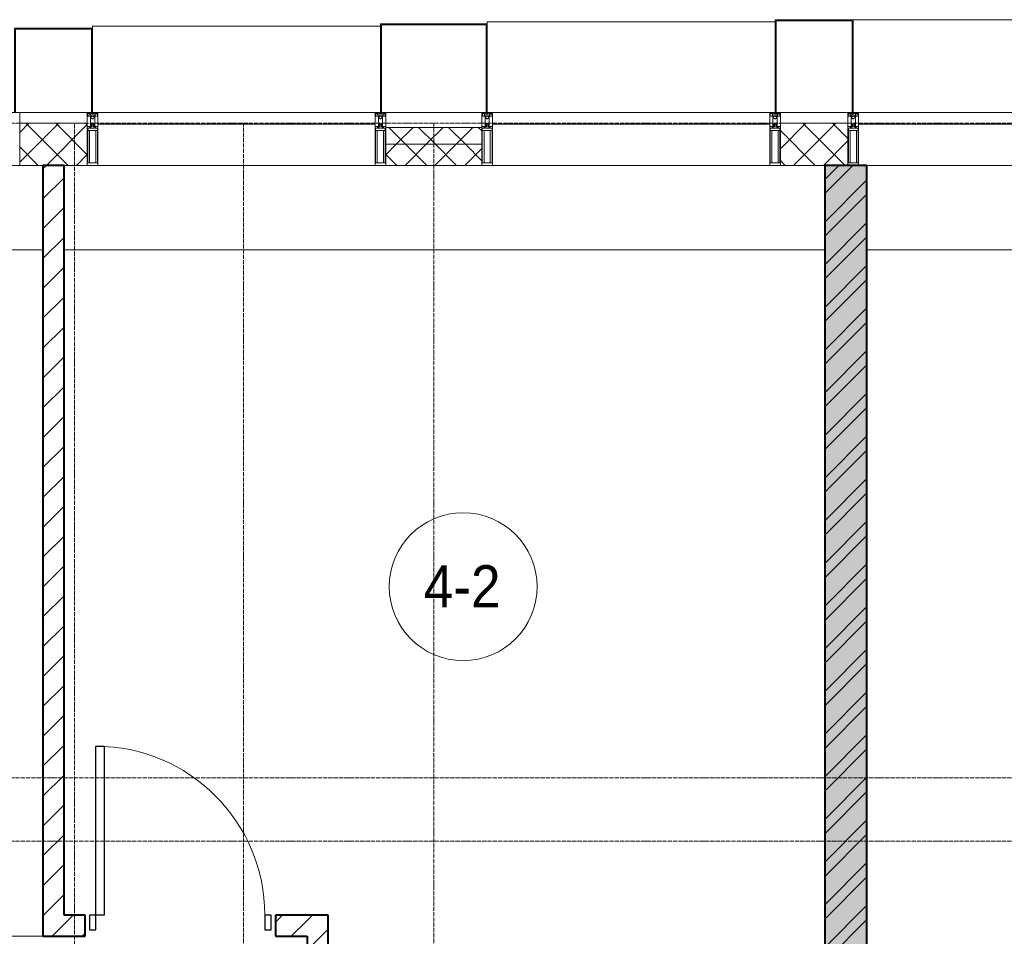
# Model space of a CAD drawing. Header units: millimetres. Extents: x 104173 to 188470, y 7718 to 222239.
# Tile 37 of 50: x 123990 to 128650, y 29250 to 33590. Entities that reach past the tile are written whole.
import ezdxf

# ---------------------------------------------------------------- set-up
doc = ezdxf.new("R2010")
doc.units = ezdxf.units.MM
doc.linetypes.add('ADSK_Линия сетки', pattern=[25, 20, -2.5, 0, -2.5])
doc.linetypes.add('Линия сетки', pattern=[25, 20, -2.5, 0, -2.5])
for name, color, linetype, lineweight in [('Двери', 7, 'Continuous', 18), ('Импосты витража', 7, 'Continuous', 18), ('Колонны', 7, 'Continuous', 18), ('Марки помещений', 7, 'Continuous', 20), ('Оси', 7, 'Continuous', 9), ('Панели витража', 7, 'Continuous', 18), ('Перекрытия', 7, 'Continuous', 18), ('Стены', 7, 'Continuous', 18), ('Стены разрез', 7, 'Continuous', 40), ('Стены штриховка', 7, 'Continuous', 40), ('Элементы узлов', 7, 'Continuous', 18)]:
    doc.layers.add(name, color=color, linetype=linetype, lineweight=lineweight)
doc.styles.add('Arial_2', font='arial.ttf', dxfattribs={"width": 0.9, "height": 200})
pattern_1 = [(45, (0, 0), (-70.71068, 70.71068), [])]
pattern_2 = [(45, (0, 0), (-70.71068, 70.71068), []), (135, (0, 0), (-70.71068, -70.71068), [])]

# ---------------------------------------------------------------- blocks, each defined once
blk = doc.blocks.new('A_DOR_Door - Вн_3_Одинарная_900x2100-3010585-МКСС_К4_L22_74_700_')
at = {"layer": 'Двери', "color": 253, "lineweight": 30, "true_color": 0xaaaaaa}
for p, q in [((-400, 50), (-400, 850)), ((-400, 850), (-360, 850)), ((-400, 50), (-400, 850)), ((-360, 850), (-360, 50)), ((-430, 50), (-430, -20)), ((-400, 50), (-430, 50)), ((-360, 50), (-400, 50)), ((-400, -20), (-400, 50)), ((430, 50), (400, 50)), ((400, 50), (400, -20)), ((430, -20), (430, 50)), ((-430, -20), (-400, -20)), ((400, -20), (430, -20))]:
    blk.add_line(p, q, dxfattribs=at)
at = {"layer": 'Двери', "color": 254, "lineweight": 9, "true_color": 0xd4d4d4}
blk.add_arc((-400, 50), 800, 360, 90, dxfattribs=at)
blk = doc.blocks.new('135_SLK_K4_AR_rvt-1-МКСС_К4_L22_74_700_')
at = {"layer": 'Стены разрез', "lineweight": 9, "true_color": 0xaaaaaa}
h = blk.add_hatch(dxfattribs=at)
h.set_pattern_fill('FP_3', color=253, style=0, pattern_type=2)
h.set_pattern_definition(pattern_1)
h.paths.add_polyline_path([(124200, 29350), (124200, 32900), (124100, 32900), (124100, 29350)])
h = blk.add_hatch(dxfattribs=at)
h.set_pattern_fill('FP_1', color=253, style=0, pattern_type=2)
h.set_pattern_definition([(50, (0, 0), (218.62117, -19.1268), [22.86, -251.46]), (355, (0, 0), (-42.29187, 229.2684), [18.288, -201.168]), (100.451, (18.22, -1.6), (176.33107, 210.13963), [19.428, -213.708]), (46.184, (0, 60.96), (325.29495, -50.45164), [34.29, -377.19]), (96.636, (27.1, 56.76), (284.883, 296.91266), [29.142, -320.562]), (351.184, (0, 60.96), (284.8858, 296.9107), [27.432, -301.752]), (21, (30.48, 45.72), (181.93753, -122.71832), [22.86, -251.46]), (326, (30.48, 45.72), (74.16223, 221.0262), [18.288, -201.168]), (71.451, (45.64, 35.5), (256.10035, 98.30526), [19.428, -213.708]), (37.5, (0, 0), (3.70639, 101.465895), [3.353, -195.377, 3.353, -200.863, -201.93]), (37.5, (0, 0), (3.70639, 101.465895), [-402.946, 3.353, -198.577]), (7.5, (0, 0), (80.18358, 120.21653), [3.353, -113.081, 3.353, -190.805, -76.962]), (7.5, (0, 0), (80.18358, 120.21653), [-310.591, 3.353, -73.609]), (327.5, (-67.97, 0), (162.708646, -6.87497), [3.353, -72.847, 3.353, -234.391, -315.468]), (327.5, (-67.97, 0), (162.708646, -6.87497), [-313.944, 3.353, -312.115]), (317.5, (-98.45, 0), (177.75468, 30.51183), [3.353, -95.707, 3.353, -154.534, -224.028]), (317.5, (-98.45, 0), (177.75468, 30.51183), [-256.946, 3.353, -220.675])])
h.paths.add_polyline_path([(128000, 26300), (128000, 32900), (127800, 32900), (127800, 26300), (127941.4, 26300)])
h = blk.add_hatch(dxfattribs=at)
h.set_pattern_fill('FP_2', color=253, style=0, pattern_type=2)
h.set_pattern_definition([(45, (0, 0), (-101.02788, 101.02788), []), (45, (67.35, 0), (-101.02788, 101.02788), [])])
h.paths.add_polyline_path([(128000, 26300), (128000, 32900), (127800, 32900), (127800, 26300), (127941.4, 26300)])
h = blk.add_hatch(dxfattribs=at)
h.set_pattern_fill('FP_3', color=253, style=0, pattern_type=2)
h.set_pattern_definition(pattern_1)
h.paths.add_polyline_path([(125350, 29250), (125350, 29350), (125200, 29350), (125200, 29250)])
h.paths.add_polyline_path([(124300, 29250), (124300, 29350), (124100, 29350), (124100, 29250)])
h = blk.add_hatch(dxfattribs=at)
h.set_pattern_fill('FP_3', color=253, style=0, pattern_type=2)
h.set_pattern_definition(pattern_1)
h.paths.add_polyline_path([(125350, 28750), (125450, 28750), (125450, 29350), (125350, 29350), (125350, 28935.3)])
at = {"layer": 'Перекрытия', "color": 253, "true_color": 0xaaaaaa}
for p, q in [((124100, 32500), (120650, 32500)), ((127800, 32500), (124200, 32500)), ((131150, 32500), (128000, 32500))]:
    blk.add_line(p, q, dxfattribs=at)
at = {"layer": 'Стены', "color": 253, "true_color": 0xaaaaaa}
blk.add_line((120650, 29250.4), (124100, 29250.4), dxfattribs=at)
at = {"layer": 'Стены разрез', "color": 253, "true_color": 0xaaaaaa}
for p, q in [((124200, 32900), (124100, 32900)), ((124100, 32900), (124100, 29350)), ((124200, 29350), (124200, 32900)), ((127800, 32900), (127800, 26300)), ((128000, 32900), (127800, 32900)), ((128000, 26300), (128000, 32900)), ((124100, 29350), (124100, 29250)), ((124300, 29350), (124200, 29350)), ((124300, 29250), (124300, 29350)), ((125350, 29350), (125200, 29350)), ((125200, 29350), (125200, 29250)), ((125450, 29350), (125350, 29350)), ((125450, 28750), (125450, 29350)), ((124100, 29250), (124300, 29250)), ((125200, 29250), (125350, 29250)), ((125350, 29250), (125350, 28750))]:
    blk.add_line(p, q, dxfattribs=at)
at = {"layer": 'Двери', "color": 253, "lineweight": 18, "true_color": 0xaaaaaa}
blk.add_blockref('A_DOR_Door - Вн_3_Одинарная_900x2100-3010585-МКСС_К4_L22_74_700_', (124750, 29300), dxfattribs=at)
blk = doc.blocks.new('System Panel - A_PAN_Glass-7513417-МКСС_К4_L22_74_700_')
at = {"layer": 'Панели витража', "color": 253, "lineweight": 5, "true_color": 0xaaaaaa}
for p, q in [((656.25, 0), (-656.25, 0)), ((-656.25, 0), (-656.25, -55)), ((656.25, -55), (656.25, 0)), ((-656.25, -55), (656.25, -55))]:
    blk.add_line(p, q, dxfattribs=at)
blk = doc.blocks.new('Rectangular Mullion - R_StandardFrame_50Wx250H-V46-МКСС_К4_L22_74_700_')
at = {"layer": 'Импосты витража', "color": 253, "lineweight": 5, "true_color": 0xaaaaaa}
blk.add_line((129272.5, 32900), (128000, 32900), dxfattribs=at)
blk = doc.blocks.new('Rectangular Mullion - R_StandardFrame_50Wx250H-5816490-МКСС_К4_L22_74_700_')
at = {"layer": 'Импосты витража', "color": 253, "lineweight": 5, "true_color": 0xaaaaaa}
blk.add_line((134740, 32900), (133427.5, 32900), dxfattribs=at)
blk = doc.blocks.new('Rectangular Mullion - 50Wx250H-2623690-МКСС_К4_L22_74_700_')
at = {"layer": 'Элементы узлов', "color": 253, "lineweight": 5, "true_color": 0xaaaaaa}
for p, q in [((-25, 65.2), (-25, 250)), ((-25, 250), (0, 250)), ((-23, 237.3), (0, 237.3)), ((-23, 237.3), (-23, 73.6)), ((-14.9, 84), (-14.9, 237.3)), ((25, 250), (0, 250)), ((23, 237.3), (0, 237.3)), ((14.9, 84), (14.9, 237.3)), ((23, 237.3), (23, 73.6)), ((25, 65.2), (25, 250)), ((-14, 65.2), (-25, 65.2)), ((0, 84), (-23, 84)), ((-0.5, 73.6), (-23, 73.6)), ((-14, 71.3), (-14, 65.2)), ((-10, 71.3), (-14, 71.3)), ((-10, 53), (-10, 71.3)), ((-8.7, 53), (-10, 53)), ((-10, 53), (-10, 17)), ((-8.7, 53), (-7, 54.7)), ((-7, 65.2), (-5.9, 67.3)), ((-7, 65.2), (-7, 54.7)), ((-4.1, 67.3), (-5.9, 67.3)), ((-4.1, 67.3), (-2.9, 65.1)), ((-2.9, 65.1), (-2.9, 54.6)), ((-1.3, 53), (-2.9, 54.6)), ((0, 53), (-1.3, 53)), ((0, 84), (23, 84)), ((0, 53), (1.3, 53)), ((0.5, 73.6), (23, 73.6)), ((1.3, 53), (2.9, 54.6)), ((4.1, 67.3), (2.9, 65.1)), ((2.9, 65.1), (2.9, 54.6)), ((4.1, 67.3), (5.9, 67.3)), ((7, 65.2), (5.9, 67.3)), ((7, 65.2), (7, 54.7)), ((8.7, 53), (7, 54.7)), ((8.7, 53), (10, 53)), ((10, 71.3), (14, 71.3)), ((10, 53), (10, 71.3)), ((10, 53), (10, 17)), ((14, 71.3), (14, 65.2)), ((14, 65.2), (25, 65.2)), ((-23.8, 14.6), (-25, 14.2)), ((-25, 0), (-25, 14.2)), ((-22.3, 17), (-23.8, 17)), ((-23.8, 17), (-23.8, 14.6)), ((-22.5, 10.6), (-23.8, 14.6)), ((-22.5, 10.6), (-23.7, 9.9)), ((-23.7, 1.3), (-23.7, 9.9)), ((-23.7, 1.3), (-11.8, 1.3)), ((-23.2, 10.2), (-22.5, 8)), ((-22.5, 8), (-22.5, 4.5)), ((-21.3, 4.5), (-22.5, 4.5)), ((-22.3, 17), (-22.3, 16)), ((-22.3, 16), (-21.3, 16)), ((-19, 17.6), (-21.3, 16)), ((-21.3, 4.5), (-21.3, 6.5)), ((-21.3, 6.5), (-14.2, 6.5)), ((-18.4, 16.6), (-19, 17.6)), ((-7.4, 16.6), (-18.4, 16.6)), ((-14.2, 6.5), (-14.2, 4.5)), ((-13.2, 4.5), (-14.2, 4.5)), ((-13.2, 4.5), (-12.2, 7.2)), ((-12.7, 7.6), (-11.3, 11.4)), ((-12.7, 7.6), (-11.8, 6.9)), ((-12.2, 9), (-12.2, 14.8)), ((-12.2, 14.8), (0, 14.8)), ((-11.8, 1.3), (-11.8, 6.9)), ((-10.5, 11.2), (-11.3, 11.4)), ((-10.5, 1.5), (-10.5, 11.2)), ((-4.8, 1.5), (-10.5, 1.5)), ((-10, 17), (-7.5, 17)), ((-8.5, 23), (-1.5, 30)), ((-8.5, 18.5), (-8.5, 23)), ((-7.5, 18.5), (-8.5, 18.5)), ((-7.5, 17), (-7.5, 18.5)), ((-7.4, 18), (-7.4, 16.6)), ((-2.6, 18), (-7.4, 18)), ((0, 8), (-4.8, 8)), ((-4.8, 1.5), (-4.8, 8)), ((-2.6, 18), (-2.6, 16.8)), ((-2.6, 16.8), (0, 16.8)), ((-1.5, 30), (0, 30)), ((1.5, 30), (0, 30)), ((2.6, 16.8), (0, 16.8)), ((0, 14.8), (0, 16.8)), ((0, 14.8), (0, 16.8)), ((12.2, 14.8), (0, 14.8)), ((0, 0), (0, 8)), ((0, 8), (4.8, 8)), ((0, 0), (0, 8)), ((8.5, 23), (1.5, 30)), ((2.6, 18), (2.6, 16.8)), ((2.6, 18), (7.4, 18)), ((4.8, 1.5), (4.8, 8)), ((4.8, 1.5), (10.5, 1.5)), ((7.4, 18), (7.4, 16.6)), ((7.4, 16.6), (18.4, 16.6)), ((7.5, 18.5), (8.5, 18.5)), ((7.5, 17), (7.5, 18.5)), ((10, 17), (7.5, 17)), ((8.5, 18.5), (8.5, 23)), ((10.5, 11.2), (11.3, 11.4)), ((10.5, 1.5), (10.5, 11.2)), ((12.7, 7.6), (11.3, 11.4)), ((12.7, 7.6), (11.8, 6.9)), ((11.8, 1.3), (11.8, 6.9)), ((23.7, 1.3), (11.8, 1.3)), ((12.2, 9), (12.2, 14.8)), ((13.2, 4.5), (12.2, 7.2)), ((13.2, 4.5), (14.2, 4.5)), ((21.3, 6.5), (14.2, 6.5)), ((14.2, 6.5), (14.2, 4.5)), ((18.4, 16.6), (19, 17.6)), ((19, 17.6), (21.3, 16)), ((22.3, 16), (21.3, 16)), ((21.3, 4.5), (21.3, 6.5)), ((21.3, 4.5), (22.5, 4.5)), ((22.3, 17), (22.3, 16)), ((22.3, 17), (23.8, 17)), ((22.5, 10.6), (23.8, 14.6)), ((22.5, 10.6), (23.7, 9.9)), ((23.2, 10.2), (22.5, 8)), ((22.5, 8), (22.5, 4.5)), ((23.7, 1.3), (23.7, 9.9)), ((23.8, 17), (23.8, 14.6)), ((23.8, 14.6), (25, 14.2)), ((25, 0), (25, 14.2)), ((-25, 0), (0, 0)), ((25, 0), (0, 0))]:
    blk.add_line(p, q, dxfattribs=at)
for centre, start, end in [((-0.5, 73.1), 360, 90), ((0.5, 73.1), 90, 180)]:
    blk.add_arc(centre, 0.5, start, end, dxfattribs=at)
blk = doc.blocks.new('Rectangular Mullion - R_StandardFrame_50Wx250H-V45-МКСС_К4_L22_74_700_')
at = {"layer": 'Импосты витража', "color": 253, "lineweight": 5, "true_color": 0xaaaaaa}
for p, q in [((-25, 0), (-25, 250)), ((-25, 250), (25, 250)), ((25, 250), (25, 0)), ((0, 0), (-25, 0)), ((25, 0), (5, 0))]:
    blk.add_line(p, q, dxfattribs=at)
blk = doc.blocks.new('Rectangular Mullion - R_StandardFrame_50Wx250H-V44-МКСС_К4_L22_74_700_')
at = {"layer": 'Импосты витража', "color": 253, "lineweight": 5, "true_color": 0xaaaaaa}
for p, q in [((-25, 0), (-25, 250)), ((-25, 250), (25, 250)), ((25, 250), (25, 0)), ((-5, 0), (-25, 0)), ((25, 0), (0, 0))]:
    blk.add_line(p, q, dxfattribs=at)
blk = doc.blocks.new('A_SLK_PAN_Type1 - Прямой тип панели-6538374-МКСС_К4_L22_74_700_')
at = {"layer": 'Колонны', "lineweight": 5}
for p, q in [((-247.5, 0), (-252.5, 0)), ((-252.5, 0), (-252.5, -420)), ((-247.5, -415), (-247.5, 0)), ((227.5, 0), (-227.5, 0)), ((247.5, 0), (247.5, -415)), ((252.5, 0), (247.5, 0)), ((252.5, -420), (252.5, 0)), ((247.5, -415), (-247.5, -415)), ((-252.5, -420), (252.5, -420))]:
    blk.add_line(p, q, dxfattribs=at)
blk = doc.blocks.new('A_SLK_PAN_Type1 - Прямой тип панели-6538375-МКСС_К4_L22_74_700_')
at = {"layer": 'Колонны', "lineweight": 5}
for p, q in [((-180, 0), (-185, 0)), ((-185, 0), (-185, -440)), ((-180, -435), (-180, 0)), ((160, 0), (-160, 0)), ((180, 0), (180, -435)), ((185, 0), (180, 0)), ((185, -440), (185, 0)), ((-185, -440), (185, -440)), ((180, -435), (-180, -435))]:
    blk.add_line(p, q, dxfattribs=at)
blk = doc.blocks.new('A_SLK_PAN_Type1 - Прямой тип панели-6538377-МКСС_К4_L22_74_700_')
at = {"layer": 'Колонны', "lineweight": 5}
for p, q in [((-180, 0), (-185, 0)), ((-185, 0), (-185, -400)), ((-180, -395), (-180, 0)), ((160, 0), (-160, 0)), ((180, 0), (180, -395)), ((185, 0), (180, 0)), ((185, -400), (185, 0)), ((-185, -400), (185, -400)), ((180, -395), (-180, -395))]:
    blk.add_line(p, q, dxfattribs=at)
blk = doc.blocks.new('A_OGR_PAN_Отлив - A_OGR_PAN_Отлив-6265599-МКСС_К4_L22_74_700_')
at = {"layer": 'Колонны', "color": 253, "lineweight": 5, "true_color": 0xaaaaaa}
blk.add_line((681.25, 440), (-681.25, 440), dxfattribs=at)
blk = doc.blocks.new('A_OGR_PAN_Отлив - A_OGR_PAN_Отлив-6266126-МКСС_К4_L22_74_700_')
at = {"layer": 'Колонны', "color": 253, "lineweight": 5, "true_color": 0xaaaaaa}
for p in [(681.25, 430), (-681.25, 420)]:
    blk.add_line(p, (-681.25, 430), dxfattribs=at)
blk = doc.blocks.new('A_OGR_PAN_Отлив - A_OGR_PAN_Отлив-6266202-МКСС_К4_L22_74_700_')
at = {"layer": 'Колонны', "color": 253, "lineweight": 5, "true_color": 0xaaaaaa}
for p in [(681.25, 410), (-681.25, 400)]:
    blk.add_line(p, (-681.25, 410), dxfattribs=at)
blk = doc.blocks.new('135_SLK_K4_AR_FCD_rvt-1-МКСС_К4_L22_74_700_')
at = {"layer": 'Стены разрез', "lineweight": 5, "true_color": 0xaaaaaa}
h = blk.add_hatch(dxfattribs=at)
h.set_pattern_fill('FP_4', color=253, style=0, pattern_type=2)
h.set_pattern_definition(pattern_2)
h.paths.add_polyline_path([(124310, 32900), (124310, 33100), (123990, 33100), (123990, 32900)])
h = blk.add_hatch(dxfattribs=at)
h.set_pattern_fill('FP_4', color=253, style=0, pattern_type=2)
h.set_pattern_definition(pattern_2)
h.paths.add_polyline_path([(127910, 32900), (127910, 33100), (127590, 33100), (127590, 32900)])
h = blk.add_hatch(dxfattribs=at)
h.set_pattern_fill('FP_4', color=253, style=0, pattern_type=2)
h.set_pattern_definition(pattern_2)
h.paths.add_polyline_path([(126177.5, 33000), (126177.5, 33080), (125722.5, 33080), (125722.5, 33000), (126087.7, 33000)])
h = blk.add_hatch(dxfattribs=at)
h.set_pattern_fill('FP_4', color=253, style=0, pattern_type=2)
h.set_pattern_definition(pattern_2)
h.paths.add_polyline_path([(126177.5, 32900), (126177.5, 33000), (125722.5, 33000), (125722.5, 32900), (126087.7, 32900)])
at = {"layer": 'Стены разрез', "color": 253, "lineweight": 9, "true_color": 0xaaaaaa}
for p, q in [((124310, 33100), (123990, 33100)), ((123990, 33100), (123990, 32900)), ((124310, 32900), (124310, 33100)), ((127910, 33100), (127590, 33100)), ((127590, 33100), (127590, 32900)), ((127910, 32900), (127910, 33100)), ((126177.5, 33080), (125722.5, 33080)), ((125722.5, 33080), (125722.5, 32900)), ((126177.5, 32900), (126177.5, 33080)), ((123990, 32900), (124310, 32900)), ((125722.5, 32900), (126177.5, 32900)), ((127590, 32900), (127910, 32900))]:
    blk.add_line(p, q, dxfattribs=at)
at = {"layer": 'Стены штриховка', "color": 253, "lineweight": 9, "true_color": 0xaaaaaa}
blk.add_line((126177.5, 33000), (125722.5, 33000), dxfattribs=at)
at = {"layer": 'Импосты витража', "color": 253, "lineweight": 5, "true_color": 0xaaaaaa, "extrusion": (0, 0, -1), "rotation": 180}
for name, p in [('Rectangular Mullion - R_StandardFrame_50Wx250H-V45-МКСС_К4_L22_74_700_', (-123965, 33150)), ('Rectangular Mullion - 50Wx250H-2623690-МКСС_К4_L22_74_700_', (-124335, 33150)), ('Rectangular Mullion - R_StandardFrame_50Wx250H-V44-МКСС_К4_L22_74_700_', (-124335, 33150)), ('Rectangular Mullion - 50Wx250H-2623690-МКСС_К4_L22_74_700_', (-125697.5, 33150)), ('Rectangular Mullion - R_StandardFrame_50Wx250H-V45-МКСС_К4_L22_74_700_', (-125697.5, 33150)), ('Rectangular Mullion - 50Wx250H-2623690-МКСС_К4_L22_74_700_', (-126202.5, 33150)), ('Rectangular Mullion - R_StandardFrame_50Wx250H-V44-МКСС_К4_L22_74_700_', (-126202.5, 33150)), ('Rectangular Mullion - 50Wx250H-2623690-МКСС_К4_L22_74_700_', (-127565, 33150)), ('Rectangular Mullion - R_StandardFrame_50Wx250H-V45-МКСС_К4_L22_74_700_', (-127565, 33150)), ('Rectangular Mullion - 50Wx250H-2623690-МКСС_К4_L22_74_700_', (-127935, 33150)), ('Rectangular Mullion - R_StandardFrame_50Wx250H-V44-МКСС_К4_L22_74_700_', (-127935, 33150))]:
    blk.add_blockref(name, p, dxfattribs=at)
at = {"layer": 'Импосты витража', "color": 253, "lineweight": 5, "true_color": 0xaaaaaa}
for name, p in [('Rectangular Mullion - R_StandardFrame_50Wx250H-5816490-МКСС_К4_L22_74_700_', (-9067.5, 0)), ('Rectangular Mullion - R_StandardFrame_50Wx250H-5816490-МКСС_К4_L22_74_700_', (-7200, 0)), ('Rectangular Mullion - R_StandardFrame_50Wx250H-V46-МКСС_К4_L22_74_700_', (0, 0))]:
    blk.add_blockref(name, p, dxfattribs=at)
at = {"layer": 'Колонны', "color": 253, "lineweight": 5, "true_color": 0xaaaaaa}
for name, p in [('A_OGR_PAN_Отлив - A_OGR_PAN_Отлив-6266202-МКСС_К4_L22_74_700_', (125016.3, 33150)), ('A_OGR_PAN_Отлив - A_OGR_PAN_Отлив-6266126-МКСС_К4_L22_74_700_', (126883.8, 33150)), ('A_OGR_PAN_Отлив - A_OGR_PAN_Отлив-6265599-МКСС_К4_L22_74_700_', (128616.3, 33150))]:
    blk.add_blockref(name, p, dxfattribs=at)
at = {"layer": 'Колонны', "color": 253, "lineweight": 5, "true_color": 0xaaaaaa, "rotation": 180}
for name, p in [('A_SLK_PAN_Type1 - Прямой тип панели-6538374-МКСС_К4_L22_74_700_', (125950, 33150)), ('A_SLK_PAN_Type1 - Прямой тип панели-6538375-МКСС_К4_L22_74_700_', (127750, 33150)), ('A_SLK_PAN_Type1 - Прямой тип панели-6538377-МКСС_К4_L22_74_700_', (124150, 33150))]:
    blk.add_blockref(name, p, dxfattribs=at)
at = {"layer": 'Панели витража', "color": 253, "lineweight": 5, "true_color": 0xaaaaaa}
for p in [(125016.3, 33150), (126883.8, 33150), (128616.3, 33150)]:
    blk.add_blockref('System Panel - A_PAN_Glass-7513417-МКСС_К4_L22_74_700_', p, dxfattribs=at)
blk = doc.blocks.new('050_Марка_Помещение - Номер-620969-МКСС_К4_L22_74_700_')
at = {"layer": 'Марки помещений'}
blk.add_circle((0, 0), 3.5, dxfattribs=at)

msp = doc.modelspace()

# ---------------------------------------------------------------- linework, layer by layer
at = {"layer": 'Оси', "linetype": 'ADSK_Линия сетки'}
for p, q in [((136991.6, 33100), (104991.1, 33100)), ((136991.6, 30000), (106261.1, 30000)), ((136991.6, 29700), (104991.1, 29700))]:
    msp.add_line(p, q, dxfattribs=at)
at = {"layer": 'Оси', "linetype": 'Линия сетки'}
for p, q in [((124250, 13295.7), (124250, 33100)), ((125050, 12025.7), (125050, 33100)), ((125950, 12025.7), (125950, 33100))]:
    msp.add_line(p, q, dxfattribs=at)

# ---------------------------------------------------------------- block references
at = {"lineweight": 5}
for name in ['135_SLK_K4_AR_FCD_rvt-1-МКСС_К4_L22_74_700_', '135_SLK_K4_AR_rvt-1-МКСС_К4_L22_74_700_']:
    msp.add_blockref(name, (0, 0), dxfattribs=at)
at = {"layer": 'Марки помещений', "xscale": 99.99999999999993, "yscale": 99.99999999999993, "zscale": 99.99999999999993}
msp.add_blockref('050_Марка_Помещение - Номер-620969-МКСС_К4_L22_74_700_', (126088.9, 30905.3), dxfattribs=at)

# ---------------------------------------------------------------- texts
at = {"layer": 'Марки помещений', "lineweight": 9, "insert": (125902.4, 31007), "char_height": 200, "width": 447.342, "attachment_point": 1, "style": 'Arial_2'}
msp.add_mtext('4-2', dxfattribs=at)

doc.saveas('drawing.dxf')
